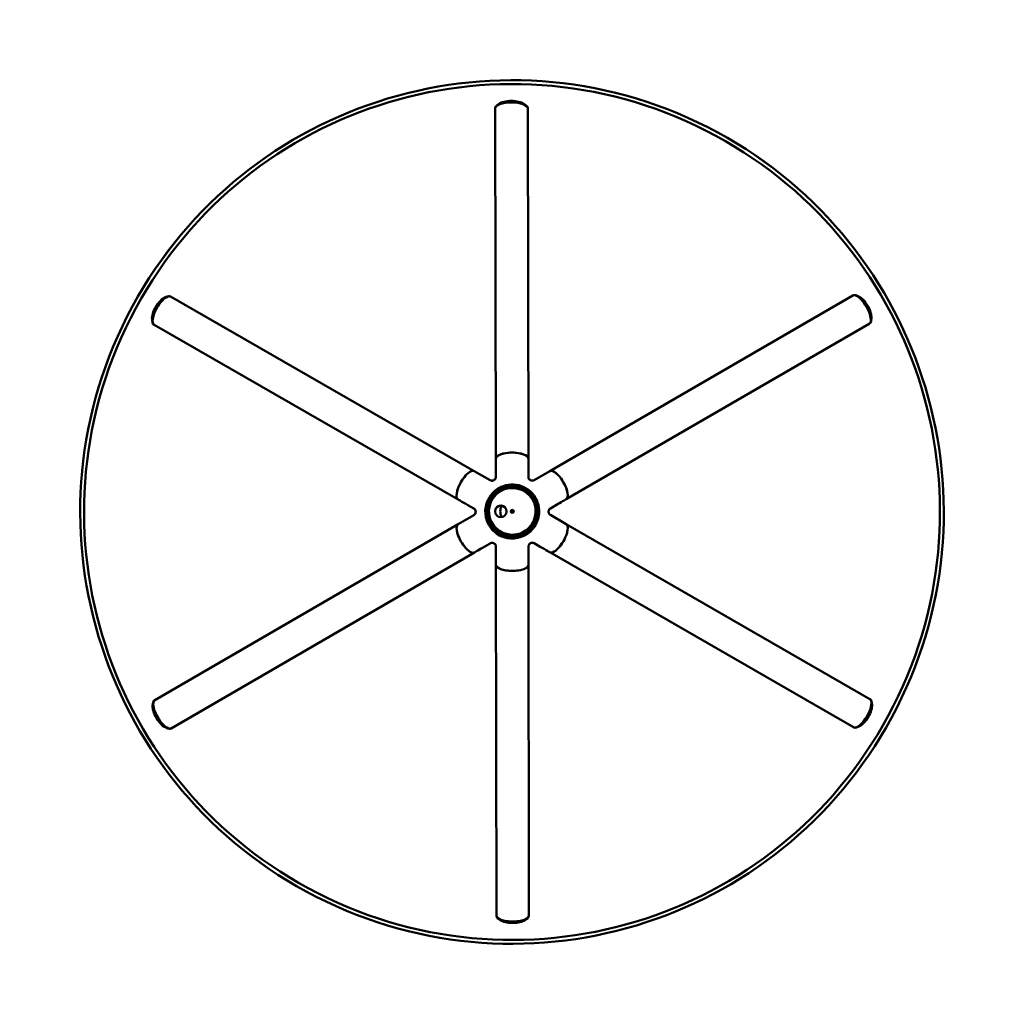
# Model space of a CAD drawing. Header units: millimetres. Extents: x 160 to 2067, y -407 to 1114.
# Tile 2 of 4: x 865 to 1378, y -407 to 106. Entities that reach past the tile are written whole.
import ezdxf

# ---------------------------------------------------------------- set-up
doc = ezdxf.new("R2010")
doc.units = ezdxf.units.MM
doc.header["$LTSCALE"] = 4
doc.layers.add('Visibile (ISO)', color=7, linetype='Continuous', lineweight=50)

msp = doc.modelspace()

# ---------------------------------------------------------------- linework, layer by layer
at = {"layer": 'Visibile (ISO)'}
for p, q in [((1114.78, 62.37), (1113.67, 61.55)), ((1127.7, 62.39), (1128.81, 61.58)), ((1112.75, 59.91), (1112.75, 60.09)), ((1112.75, 59.91), (1113.09, -122.63)), ((1129.75, 59.94), (1129.75, 60.13)), ((1129.75, 59.94), (1130.09, -122.61)), ((940.4, -38.68), (941.67, -38.12)), ((943.54, -38.14), (943.37, -38.04)), ((943.54, -38.14), (1101.92, -129.1)), ((1299.27, -37.57), (1141.28, -129.04)), ((1299.27, -37.57), (1299.43, -37.48)), ((1302.41, -38.11), (1301.15, -37.56)), ((933.96, -49.89), (934.12, -51.27)), ((1308.89, -49.29), (1308.73, -50.66)), ((935.07, -52.88), (934.91, -52.78)), ((935.07, -52.88), (1093.45, -143.84)), ((1307.78, -52.29), (1149.8, -143.75)), ((1307.78, -52.29), (1307.94, -52.19)), ((1130.11, -132.04), (1130.09, -122.61)), ((1113.11, -132.07), (1113.1, -127.17)), ((1110.11, -133.81), (1101.92, -129.1)), ((1133.11, -133.77), (1141.28, -129.04)), ((1101.63, -148.54), (1098.51, -146.75)), ((1109.01, -144.19), (1109.09, -144.03)), ((1109.09, -144.02), (1109.09, -144.02)), ((1110.74, -144.8), (1110.74, -144.81)), ((1141.63, -148.48), (1145.56, -146.21)), ((1101.64, -152.01), (1093.46, -156.75)), ((1121.18, -149.8), (1121.23, -149.69)), ((1122.27, -150.31), (1122.32, -150.21)), ((1141.64, -151.94), (1149.82, -156.66)), ((935.37, -248.44), (1093.46, -156.75)), ((1132.72, -155.29), (1132.72, -155.29)), ((1134.28, -156.25), (1134.36, -156.09)), ((1134.36, -156.08), (1134.36, -156.08)), ((1308.1, -247.85), (1149.82, -156.66)), ((1110.16, -166.72), (1106.23, -169)), ((1113.16, -168.44), (1113.17, -173.35)), ((1130.16, -168.42), (1130.18, -177.87)), ((1133.16, -166.68), (1136.29, -168.48)), ((943.9, -263.14), (1101.99, -171.46)), ((1299.61, -262.58), (1141.34, -171.39)), ((1113.41, -360.65), (1113.18, -177.89)), ((1130.41, -360.63), (1130.18, -177.87)), ((934.28, -251.42), (934.43, -250.04)), ((935.37, -248.44), (935.21, -248.53)), ((1308.1, -247.85), (1308.26, -247.94)), ((1309.21, -250.83), (1309.05, -249.46)), ((940.77, -262.61), (942.04, -263.16)), ((943.9, -263.14), (943.74, -263.24)), ((1299.61, -262.58), (1299.77, -262.67)), ((1302.75, -262.04), (1301.48, -262.59)), ((1113.41, -360.65), (1113.41, -360.84)), ((1115.44, -363.09), (1114.33, -362.27)), ((1128.39, -363.07), (1129.5, -362.25)), ((1130.41, -360.63), (1130.41, -360.82))]:
    msp.add_line(p, q, dxfattribs=at)
for radius in [225, 223]:
    msp.add_arc((1121.57, -150.39), radius, 334.4894, 154.4894, dxfattribs=at)
for centre, major_axis in [((1121.57, -150.39), (-203.06, 96.9)), ((1121.57, -150.39), (201.26, -96.04)), ((1121.73, -150.05), (-12.64, 6.03)), ((1121.73, -150.05), (12.18, -5.81)), ((1121.73, -150.05), (-11.37, 5.43)), ((1121.73, -150.05), (11.28, -5.38)), ((1121.73, -150.05), (-10.99, 5.24)), ((1115.73, -150.06), (-3, 0)), ((1121.73, -150.05), (-0.75, -0.001)), ((1121.78, -149.95), (-0.452, 0.395))]:
    msp.add_ellipse(centre, major_axis=major_axis, ratio=0.999999, dxfattribs=at)
for centre, major_axis, ratio, start_param, end_param in [((1121.25, 60.11), (-8.5, -0.02), 0.375982, 3.141593, 6.283185), ((1121.25, 59.92), (8.5, 0.02), 0.375982, 0, 3.141593), ((1121.25, 59.92), (-8.5, -0.02), 0.375982, 3.141593, 6.283185), ((1121.24, 61.14), (7.25, 0.01), 0.375982, 0.471785, 2.669807), ((939.14, -45.41), (-4.23, -7.37), 0.374723, 3.141593, 6.283185), ((939.3, -45.51), (4.23, 7.37), 0.374723, 0, 3.141593), ((938.24, -44.9), (3.61, 6.29), 0.374723, 0.469799, 2.671794), ((939.3, -45.51), (-4.23, -7.37), 0.374723, 3.141593, 6.283185), ((1303.52, -44.93), (4.26, -7.36), 0.375865, 0, 3.141593), ((1303.52, -44.93), (-4.26, 7.36), 0.375865, 3.141593, 6.283185), ((1303.68, -44.84), (-4.26, 7.36), 0.375865, 3.141593, 6.283185), ((1304.58, -44.32), (3.63, -6.27), 0.375865, 0.4716, 2.669992), ((1121.59, -122.62), (8.5, 0.02), 0.375982, 0, 3.141593), ((1121.59, -122.62), (-8.5, -0.02), 0.375982, 3.141593, 6.28234), ((1097.68, -136.47), (-4.23, -7.37), 0.374723, 3.141593, 6.281337), ((1145.54, -136.4), (-4.26, 7.36), 0.375865, 3.142674, 6.283185), ((1145.54, -136.4), (4.26, -7.36), 0.375865, 0, 3.141593), ((1097.68, -136.47), (4.23, 7.37), 0.374723, 0, 3.143447), ((1111.11, -132.08), (-0.68, -1.88), 0.998853, 1.840297, 1.920468), ((1132.11, -132.04), (0.71, -1.87), 0.999991, 4.349433, 4.445897), ((1111.11, -132.08), (-1.97, 0.32), 0.998907, 1.21201, 1.317198), ((1121.73, -150.05), (11.28, -5.38), 0.999999, 0, 3.141435), ((1132.11, -132.04), (1.97, 0.34), 0.99999, 4.967723, 5.066483), ((1100.64, -150.27), (1.3, -1.51), 0.998542, 1.84216, 1.909983), ((1121.65, -150.22), (-12.64, 6.03), 0.999999, 0, 3.141593), ((1121.65, -150.22), (-12.64, 6.03), 0.999999, 0, 3.141593), ((1121.73, -150.05), (-12.64, 6.03), 0.999999, 0, 3.141593), ((1121.72, -150.06), (-12.63, 6.03), 0.999999, 0, 3.142392), ((1121.73, -150.05), (-10.99, 5.24), 0.999999, 0, 3.141593), ((1115.73, -150.06), (2.71, -1.29), 0.999999, 0, 3.141044), ((1115.73, -150.06), (2.71, -1.29), 0.999999, 0, 3.139947), ((1115.73, -150.06), (-2.71, 1.29), 0.999999, 3.142141, 6.283185), ((1121.72, -150.06), (-5.64, 2.69), 0.999999, 6.234594, 7.220577), ((1142.63, -150.21), (-1.29, -1.53), 0.998612, 4.364935, 4.442404), ((1100.64, -150.28), (-1.28, -1.54), 0.998641, 1.218932, 1.314769), ((1121.72, -150.07), (-3, -0.14), 0.999999, 6.186184, 6.283185), ((1121.73, -150.05), (0.542, -0.258), 0.999999, 3.141593, 6.283185), ((1121.73, -150.05), (0.677, -0.322), 0.999999, 0, 3.139399), ((1142.63, -150.21), (1.27, -1.54), 0.998692, 4.966077, 5.070985), ((1097.73, -164.1), (4.26, -7.35), 0.373347, 3.141593, 6.282105), ((1097.73, -164.1), (-4.26, 7.35), 0.373347, 0, 3.141593), ((1145.58, -164.03), (-4.24, -7.37), 0.374489, 6.28134, 9.424778), ((1145.58, -164.03), (4.24, 7.37), 0.374489, 3.14344, 6.283185), ((1111.16, -168.45), (-1.96, -0.38), 0.999989, 4.973854, 5.04873), ((1111.16, -168.45), (-0.68, 1.88), 0.99999, 4.365923, 4.443208), ((1132.16, -168.41), (-0.68, -1.88), 0.99885, 4.969047, 5.062349), ((1132.16, -168.41), (-1.96, 0.37), 0.998777, 4.373493, 4.441091), ((1121.68, -177.88), (8.5, 0.01), 0.37323, 3.142438, 6.283185), ((1121.68, -177.88), (-8.5, -0.01), 0.37323, 0, 3.141593), ((939.47, -255.88), (4.26, -7.35), 0.373347, 3.141593, 6.283185), ((938.58, -256.4), (-3.64, 6.27), 0.373347, 0.467634, 2.673959), ((939.64, -255.79), (-4.26, 7.35), 0.373347, 0, 3.141593), ((939.64, -255.79), (4.26, -7.35), 0.373347, 3.141593, 6.283185), ((1303.86, -255.21), (-4.24, -7.37), 0.374489, 0, 3.141593), ((1303.86, -255.21), (4.24, 7.37), 0.374489, 3.141593, 6.283185), ((1304.02, -255.31), (4.24, 7.37), 0.374489, 3.141593, 6.283185), ((1304.91, -255.82), (-3.62, -6.28), 0.374489, 0.46943, 2.672163), ((1121.91, -360.64), (-8.5, -0.01), 0.37323, 0, 3.141593), ((1121.91, -360.64), (8.5, 0.01), 0.37323, 3.141593, 6.283185), ((1121.91, -360.83), (8.5, 0.01), 0.37323, 3.141593, 6.283185), ((1121.91, -361.86), (-7.25, -0.01), 0.37323, 0.46745, 2.674143)]:
    msp.add_ellipse(centre, major_axis=major_axis, ratio=ratio, start_param=start_param, end_param=end_param, dxfattribs=at)
for points, knots in [([(1113.09, -122.63), (1113.09, -123.05), (1113.09, -123.47), (1113.09, -124.95), (1113.09, -126.05), (1113.1, -127.17)], [2.5569077, 2.5569077, 2.5569077, 2.5569077, 2.6899037, 2.6899037, 3.0378022, 3.0378022, 3.0378022, 3.0378022]), ([(1112.83, -133.09), (1112.77, -133.19), (1112.7, -133.29), (1112.53, -133.49), (1112.42, -133.59), (1112.19, -133.76), (1112.06, -133.84), (1111.8, -133.96), (1111.66, -134), (1111.4, -134.06), (1111.28, -134.07), (1111.16, -134.07)], [0.213090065, 0.213090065, 0.213090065, 0.213090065, 0.2132512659, 0.2132512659, 0.2134124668, 0.2134124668, 0.2135736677, 0.2135736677, 0.2137348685, 0.2137348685, 0.2138960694, 0.2138960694, 0.2138960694, 0.2138960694]), ([(1113.1, -132.23), (1113.09, -132.38), (1113.06, -132.54), (1112.95, -132.88), (1112.86, -133.07), (1112.63, -133.4), (1112.5, -133.54), (1112.35, -133.66)], [-0.418627, -0.418627, -0.418627, -0.418627, -0.3695956, -0.3695956, -0.3048365, -0.3048365, -0.2466429, -0.2466429, -0.2466429, -0.2466429]), ([(1112.38, -133.62), (1112.43, -133.57), (1112.49, -133.52), (1112.71, -133.29), (1112.85, -133.08), (1112.98, -132.78), (1113.01, -132.71), (1113.03, -132.63)], [-0.1849707, -0.1849707, -0.1849707, -0.1849707, -0.1636009, -0.1636009, -0.0861964, -0.0861964, -0.0619457, -0.0619457, -0.0619457, -0.0619457]), ([(1130.87, -133.63), (1130.81, -133.58), (1130.75, -133.53), (1130.51, -133.29), (1130.37, -133.08), (1130.19, -132.66), (1130.14, -132.45), (1130.12, -132.24)], [-0.1895372, -0.1895372, -0.1895372, -0.1895372, -0.1659463, -0.1659463, -0.0884967, -0.0884967, -0.0211912, -0.0211912, -0.0211912, -0.0211912]), ([(1130.19, -132.63), (1130.21, -132.68), (1130.23, -132.74), (1130.33, -132.97), (1130.43, -133.15), (1130.64, -133.41), (1130.74, -133.51), (1130.84, -133.59)], [-0.3712103, -0.3712103, -0.3712103, -0.3712103, -0.3537922, -0.3537922, -0.2908149, -0.2908149, -0.2512178, -0.2512178, -0.2512178, -0.2512178]), ([(1130.4, -133.09), (1130.46, -133.19), (1130.53, -133.28), (1130.71, -133.48), (1130.81, -133.57), (1131.04, -133.74), (1131.17, -133.81), (1131.43, -133.93), (1131.56, -133.97), (1131.82, -134.02), (1131.94, -134.04), (1132.05, -134.04)], [0.21384671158, 0.21384671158, 0.21384671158, 0.21384671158, 0.21386145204, 0.21386145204, 0.2138761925, 0.2138761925, 0.21389093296, 0.21389093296, 0.21390567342, 0.21390567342, 0.21392041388, 0.21392041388, 0.21392041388, 0.21392041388]), ([(1111.86, -133.94), (1111.79, -133.97), (1111.72, -134), (1111.4, -134.08), (1111.14, -134.1), (1110.69, -134.04), (1110.48, -133.99), (1110.3, -133.9)], [-0.1895372, -0.1895372, -0.1895372, -0.1895372, -0.1659463, -0.1659463, -0.0884967, -0.0884967, -0.0231108, -0.0231108, -0.0231108, -0.0231108]), ([(1110.67, -134.03), (1110.72, -134.04), (1110.77, -134.05), (1111.02, -134.08), (1111.23, -134.08), (1111.56, -134.03), (1111.69, -133.99), (1111.81, -133.95)], [-0.3701521, -0.3701521, -0.3701521, -0.3701521, -0.3537922, -0.3537922, -0.2908149, -0.2908149, -0.2512178, -0.2512178, -0.2512178, -0.2512178]), ([(1112.38, -133.62), (1112.31, -133.68), (1112.22, -133.74), (1112.03, -133.86), (1111.92, -133.91), (1111.81, -133.95)], [-0.40636114, -0.40636114, -0.40636114, -0.40636114, -0.37717332, -0.37717332, -0.34153482, -0.34153482, -0.34153482, -0.34153482]), ([(1111.86, -133.94), (1111.89, -133.93), (1111.91, -133.92), (1112.02, -133.87), (1112.1, -133.83), (1112.24, -133.74), (1112.3, -133.7), (1112.35, -133.66)], [-0.04035093, -0.04035093, -0.04035093, -0.04035093, -0.03613529, -0.03613529, -0.02401042, -0.02401042, -0.01312543, -0.01312543, -0.01312543, -0.01312543]), ([(1113.34, -138.84), (1113.35, -138.83), (1113.36, -138.82), (1113.44, -138.76), (1113.53, -138.69), (1113.76, -138.52), (1113.9, -138.42), (1114.22, -138.21), (1114.4, -138.11), (1114.73, -137.91), (1114.92, -137.81), (1115.1, -137.72), (1115.11, -137.71), (1115.12, -137.71)], [0.0439073, 0.0439073, 0.0439073, 0.0439073, 0.0586089, 0.0586089, 0.1172179, 0.1172179, 0.1758, 0.1758, 0.2343821, 0.2343821, 0.2929643, 0.2929643, 0.2969011, 0.2969011, 0.2969011, 0.2969011]), ([(1131.41, -133.92), (1131.32, -133.88), (1131.23, -133.84), (1131.02, -133.73), (1130.92, -133.66), (1130.84, -133.59)], [-0.40636114, -0.40636114, -0.40636114, -0.40636114, -0.37717332, -0.37717332, -0.34153482, -0.34153482, -0.34153482, -0.34153482]), ([(1130.87, -133.63), (1130.89, -133.65), (1130.91, -133.67), (1131.01, -133.74), (1131.09, -133.78), (1131.23, -133.86), (1131.3, -133.89), (1131.35, -133.91)], [-0.04019818, -0.04019818, -0.04019818, -0.04019818, -0.03577991, -0.03577991, -0.02354116, -0.02354116, -0.01308471, -0.01308471, -0.01308471, -0.01308471]), ([(1132.93, -133.86), (1132.8, -133.92), (1132.67, -133.97), (1132.33, -134.04), (1132.12, -134.06), (1131.72, -134.03), (1131.53, -133.98), (1131.35, -133.91)], [-0.4145047, -0.4145047, -0.4145047, -0.4145047, -0.3695956, -0.3695956, -0.3048365, -0.3048365, -0.2466429, -0.2466429, -0.2466429, -0.2466429]), ([(1131.41, -133.92), (1131.47, -133.94), (1131.54, -133.96), (1131.86, -134.04), (1132.11, -134.06), (1132.42, -134.02), (1132.49, -134.01), (1132.55, -133.99)], [-0.1849707, -0.1849707, -0.1849707, -0.1849707, -0.1636009, -0.1636009, -0.0861964, -0.0861964, -0.0652851, -0.0652851, -0.0652851, -0.0652851]), ([(1093.44, -143.84), (1093.81, -144.05), (1094.17, -144.26), (1095.81, -145.2), (1097.15, -145.97), (1098.51, -146.75)], [2.5569077, 2.5569077, 2.5569077, 2.5569077, 2.6899037, 2.6899037, 3.1709973, 3.1709973, 3.1709973, 3.1709973]), ([(1101.75, -148.61), (1101.88, -148.7), (1102, -148.81), (1102.26, -149.08), (1102.38, -149.26), (1102.55, -149.62), (1102.6, -149.8), (1102.63, -149.99)], [-0.4213425, -0.4213425, -0.4213425, -0.4213425, -0.3695956, -0.3695956, -0.3048365, -0.3048365, -0.2466429, -0.2466429, -0.2466429, -0.2466429]), ([(1140.64, -149.93), (1140.65, -149.86), (1140.66, -149.78), (1140.75, -149.46), (1140.87, -149.23), (1141.15, -148.85), (1141.32, -148.69), (1141.5, -148.56)], [-0.1895372, -0.1895372, -0.1895372, -0.1895372, -0.1659463, -0.1659463, -0.0884967, -0.0884967, -0.0169831, -0.0169831, -0.0169831, -0.0169831]), ([(1145.56, -146.21), (1146.64, -145.58), (1147.69, -144.97), (1149.08, -144.17), (1149.44, -143.96), (1149.8, -143.75)], [10.7068614, 10.7068614, 10.7068614, 10.7068614, 11.0915919, 11.0915919, 11.2245878, 11.2245878, 11.2245878, 11.2245878]), ([(1102.63, -150.56), (1102.62, -150.63), (1102.61, -150.71), (1102.52, -151.03), (1102.4, -151.26), (1102.13, -151.63), (1101.97, -151.78), (1101.8, -151.9)], [-0.1895372, -0.1895372, -0.1895372, -0.1895372, -0.1659463, -0.1659463, -0.0884967, -0.0884967, -0.021054, -0.021054, -0.021054, -0.021054]), ([(1102.61, -149.95), (1102.6, -149.88), (1102.58, -149.81), (1102.49, -149.49), (1102.38, -149.27), (1102.18, -149), (1102.12, -148.93), (1102.06, -148.87)], [-0.1849707, -0.1849707, -0.1849707, -0.1849707, -0.163601, -0.163601, -0.0861964, -0.0861964, -0.0591641, -0.0591641, -0.0591641, -0.0591641]), ([(1102.09, -151.65), (1102.13, -151.6), (1102.17, -151.56), (1102.33, -151.35), (1102.43, -151.17), (1102.55, -150.86), (1102.59, -150.73), (1102.61, -150.6)], [-0.3724757, -0.3724757, -0.3724757, -0.3724757, -0.3537938, -0.3537938, -0.2908157, -0.2908157, -0.2512178, -0.2512178, -0.2512178, -0.2512178]), ([(1102.36, -149.27), (1102.42, -149.37), (1102.47, -149.48), (1102.56, -149.74), (1102.6, -149.88), (1102.64, -150.18), (1102.64, -150.33), (1102.61, -150.63), (1102.58, -150.77), (1102.49, -151.03), (1102.44, -151.15), (1102.38, -151.25)], [0.2121502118, 0.2121502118, 0.2121502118, 0.2121502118, 0.2123328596, 0.2123328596, 0.2125155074, 0.2125155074, 0.2126981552, 0.2126981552, 0.212880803, 0.212880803, 0.2130634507, 0.2130634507, 0.2130634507, 0.2130634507]), ([(1102.61, -149.95), (1102.63, -150.08), (1102.64, -150.22), (1102.63, -150.45), (1102.62, -150.53), (1102.61, -150.6)], [-0.11154673, -0.11154673, -0.11154673, -0.11154673, -0.08738212, -0.08738212, -0.07464836, -0.07464836, -0.07464836, -0.07464836]), ([(1102.63, -150.56), (1102.64, -150.49), (1102.65, -150.42), (1102.66, -150.21), (1102.65, -150.09), (1102.63, -149.99)], [-0.04167442, -0.04167442, -0.04167442, -0.04167442, -0.03089371, -0.03089371, -0.0129006, -0.0129006, -0.0129006, -0.0129006]), ([(1135.68, -148.85), (1135.69, -148.92), (1135.7, -149.01), (1135.72, -149.24), (1135.74, -149.42), (1135.76, -149.8), (1135.76, -150.01), (1135.76, -150.4), (1135.76, -150.6), (1135.74, -150.99), (1135.73, -151.16), (1135.7, -151.44), (1135.68, -151.55), (1135.66, -151.71), (1135.65, -151.75), (1135.64, -151.75), (1135.64, -151.71), (1135.64, -151.63)], [0.0765904, 0.0765904, 0.0765904, 0.0765904, 0.1172179, 0.1172179, 0.1758, 0.1758, 0.2343821, 0.2343821, 0.2929643, 0.2929643, 0.3515464, 0.3515464, 0.4101554, 0.4101554, 0.4687643, 0.4687643, 0.5261623, 0.5261623, 0.5261623, 0.5261623]), ([(1140.64, -149.93), (1140.63, -149.99), (1140.62, -150.07), (1140.61, -150.28), (1140.62, -150.4), (1140.64, -150.5)], [-0.04166757, -0.04166757, -0.04166757, -0.04166757, -0.03091183, -0.03091183, -0.012901, -0.012901, -0.012901, -0.012901]), ([(1140.89, -149.23), (1140.84, -149.33), (1140.78, -149.44), (1140.7, -149.69), (1140.67, -149.83), (1140.63, -150.12), (1140.63, -150.27), (1140.66, -150.56), (1140.69, -150.7), (1140.77, -150.95), (1140.82, -151.07), (1140.88, -151.17)], [0.2129311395, 0.2129311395, 0.2129311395, 0.2129311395, 0.2131081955, 0.2131081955, 0.2132852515, 0.2132852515, 0.2134623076, 0.2134623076, 0.2136393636, 0.2136393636, 0.2138164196, 0.2138164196, 0.2138164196, 0.2138164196]), ([(1140.66, -150.54), (1140.65, -150.45), (1140.64, -150.35), (1140.63, -150.12), (1140.64, -150), (1140.66, -149.89)], [-0.40636114, -0.40636114, -0.40636114, -0.40636114, -0.37717332, -0.37717332, -0.34153482, -0.34153482, -0.34153482, -0.34153482]), ([(1141.46, -151.83), (1141.35, -151.75), (1141.25, -151.66), (1141.01, -151.41), (1140.89, -151.23), (1140.72, -150.87), (1140.67, -150.69), (1140.64, -150.5)], [-0.4131559, -0.4131559, -0.4131559, -0.4131559, -0.3695956, -0.3695956, -0.3048365, -0.3048365, -0.2466429, -0.2466429, -0.2466429, -0.2466429]), ([(1141.19, -148.83), (1141.14, -148.87), (1141.1, -148.92), (1140.94, -149.14), (1140.83, -149.32), (1140.72, -149.63), (1140.68, -149.76), (1140.66, -149.89)], [-0.3747177, -0.3747177, -0.3747177, -0.3747177, -0.3537938, -0.3537938, -0.2908157, -0.2908157, -0.2512178, -0.2512178, -0.2512178, -0.2512178]), ([(1140.66, -150.54), (1140.67, -150.61), (1140.69, -150.68), (1140.78, -150.99), (1140.89, -151.22), (1141.08, -151.47), (1141.12, -151.52), (1141.17, -151.57)], [-0.1849707, -0.1849707, -0.1849707, -0.1849707, -0.163601, -0.163601, -0.0861964, -0.0861964, -0.0658184, -0.0658184, -0.0658184, -0.0658184]), ([(1116.01, -163.12), (1116.01, -163.13), (1115.97, -163.12), (1115.82, -163.06), (1115.71, -163.02), (1115.46, -162.91), (1115.3, -162.83), (1114.96, -162.66), (1114.77, -162.56), (1114.44, -162.36), (1114.26, -162.26), (1113.94, -162.05), (1113.79, -161.95), (1113.57, -161.79), (1113.47, -161.71), (1113.35, -161.61), (1113.32, -161.58), (1113.33, -161.57), (1113.36, -161.59), (1113.5, -161.68), (1113.6, -161.74), (1113.83, -161.89), (1113.98, -161.98), (1114.3, -162.18), (1114.48, -162.29), (1114.82, -162.48), (1115, -162.58), (1115.33, -162.76), (1115.49, -162.84), (1115.73, -162.97), (1115.84, -163.02), (1115.98, -163.1), (1116.01, -163.12), (1116.01, -163.12)], [0, 0, 0, 0, 0.0586089, 0.0586089, 0.1172179, 0.1172179, 0.1758, 0.1758, 0.2343821, 0.2343821, 0.2929643, 0.2929643, 0.3515464, 0.3515464, 0.4101554, 0.4101554, 0.4687643, 0.4687643, 0.5270451, 0.5270451, 0.5853259, 0.5853259, 0.6436434, 0.6436434, 0.7019609, 0.7019609, 0.7602784, 0.7602784, 0.8185959, 0.8185959, 0.8768767, 0.8768767, 0.9351575, 0.9351575, 0.9351575, 0.9351575]), ([(1101.99, -171.46), (1102.35, -171.25), (1102.71, -171.04), (1104.09, -170.24), (1105.15, -169.62), (1106.23, -169)], [2.5569077, 2.5569077, 2.5569077, 2.5569077, 2.6899037, 2.6899037, 3.0744727, 3.0744727, 3.0744727, 3.0744727]), ([(1110.29, -166.65), (1110.43, -166.58), (1110.58, -166.53), (1110.94, -166.45), (1111.15, -166.43), (1111.55, -166.46), (1111.74, -166.5), (1111.92, -166.57)], [-0.4197594, -0.4197594, -0.4197594, -0.4197594, -0.3695956, -0.3695956, -0.3048365, -0.3048365, -0.2466429, -0.2466429, -0.2466429, -0.2466429]), ([(1111.86, -166.57), (1111.8, -166.55), (1111.73, -166.53), (1111.41, -166.45), (1111.16, -166.43), (1110.83, -166.47), (1110.75, -166.49), (1110.66, -166.51)], [-0.1849707, -0.1849707, -0.1849707, -0.1849707, -0.1636009, -0.1636009, -0.0861964, -0.0861964, -0.0598199, -0.0598199, -0.0598199, -0.0598199]), ([(1112.9, -167.45), (1112.84, -167.35), (1112.77, -167.24), (1112.59, -167.03), (1112.48, -166.93), (1112.23, -166.75), (1112.09, -166.67), (1111.81, -166.55), (1111.67, -166.51), (1111.4, -166.46), (1111.27, -166.45), (1111.15, -166.45)], [-0.21215399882, -0.21215399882, -0.21215399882, -0.21215399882, -0.21213816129, -0.21213816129, -0.21212232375, -0.21212232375, -0.21210648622, -0.21210648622, -0.21209064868, -0.21209064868, -0.21207481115, -0.21207481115, -0.21207481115, -0.21207481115]), ([(1111.86, -166.57), (1111.91, -166.59), (1111.95, -166.61), (1112.16, -166.7), (1112.31, -166.8), (1112.43, -166.9)], [0.11007365, 0.11007365, 0.11007365, 0.11007365, 0.1182197, 0.1182197, 0.15002613, 0.15002613, 0.15002613, 0.15002613]), ([(1112.4, -166.86), (1112.38, -166.84), (1112.36, -166.82), (1112.26, -166.75), (1112.18, -166.7), (1112.04, -166.63), (1111.97, -166.6), (1111.92, -166.57)], [-0.04019896, -0.04019896, -0.04019896, -0.04019896, -0.03577925, -0.03577925, -0.02353914, -0.02353914, -0.0130847, -0.0130847, -0.0130847, -0.0130847]), ([(1112.4, -166.86), (1112.46, -166.9), (1112.52, -166.96), (1112.76, -167.19), (1112.9, -167.41), (1113.09, -167.84), (1113.14, -168.07), (1113.16, -168.29)], [-0.1895372, -0.1895372, -0.1895372, -0.1895372, -0.1659463, -0.1659463, -0.0884967, -0.0884967, -0.0169814, -0.0169814, -0.0169814, -0.0169814]), ([(1113.09, -167.9), (1113.07, -167.83), (1113.05, -167.77), (1112.94, -167.51), (1112.84, -167.34), (1112.63, -167.08), (1112.53, -166.98), (1112.43, -166.9)], [-0.3759188, -0.3759188, -0.3759188, -0.3759188, -0.3537922, -0.3537922, -0.2908149, -0.2908149, -0.2512178, -0.2512178, -0.2512178, -0.2512178]), ([(1130.17, -168.23), (1130.19, -168.09), (1130.21, -167.94), (1130.32, -167.61), (1130.41, -167.42), (1130.64, -167.09), (1130.77, -166.95), (1130.92, -166.83)], [-0.4157064, -0.4157064, -0.4157064, -0.4157064, -0.3695956, -0.3695956, -0.3048365, -0.3048365, -0.2466429, -0.2466429, -0.2466429, -0.2466429]), ([(1130.89, -166.87), (1130.84, -166.92), (1130.78, -166.96), (1130.56, -167.2), (1130.42, -167.41), (1130.29, -167.71), (1130.27, -167.78), (1130.24, -167.85)], [-0.1849707, -0.1849707, -0.1849707, -0.1849707, -0.1636009, -0.1636009, -0.0861964, -0.0861964, -0.0631314, -0.0631314, -0.0631314, -0.0631314]), ([(1132.17, -166.41), (1132.06, -166.41), (1131.93, -166.42), (1131.66, -166.47), (1131.52, -166.51), (1131.24, -166.63), (1131.11, -166.71), (1130.86, -166.89), (1130.75, -166.99), (1130.57, -167.19), (1130.5, -167.3), (1130.44, -167.4)], [0.212070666, 0.212070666, 0.212070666, 0.212070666, 0.2122385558, 0.2122385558, 0.2124064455, 0.2124064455, 0.2125743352, 0.2125743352, 0.2127422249, 0.2127422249, 0.2129101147, 0.2129101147, 0.2129101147, 0.2129101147]), ([(1130.89, -166.87), (1130.89, -166.87), (1130.9, -166.86), (1131.06, -166.73), (1131.26, -166.62), (1131.46, -166.54)], [-0.11997936, -0.11997936, -0.11997936, -0.11997936, -0.11916174, -0.11916174, -0.07760983, -0.07760983, -0.07760983, -0.07760983]), ([(1131.41, -166.54), (1131.38, -166.55), (1131.36, -166.56), (1131.25, -166.61), (1131.17, -166.66), (1131.03, -166.74), (1130.97, -166.79), (1130.92, -166.83)], [-0.04035455, -0.04035455, -0.04035455, -0.04035455, -0.03612499, -0.03612499, -0.02398786, -0.02398786, -0.01312431, -0.01312431, -0.01312431, -0.01312431]), ([(1131.41, -166.54), (1131.48, -166.52), (1131.55, -166.49), (1131.87, -166.41), (1132.13, -166.39), (1132.61, -166.45), (1132.84, -166.52), (1133.04, -166.62)], [-0.1895372, -0.1895372, -0.1895372, -0.1895372, -0.1659463, -0.1659463, -0.0884967, -0.0884967, -0.0148223, -0.0148223, -0.0148223, -0.0148223]), ([(1132.66, -166.48), (1132.59, -166.46), (1132.52, -166.44), (1132.24, -166.41), (1132.04, -166.41), (1131.71, -166.46), (1131.58, -166.5), (1131.46, -166.54)], [-0.3771053, -0.3771053, -0.3771053, -0.3771053, -0.3537922, -0.3537922, -0.2908149, -0.2908149, -0.2512178, -0.2512178, -0.2512178, -0.2512178]), ([(1136.29, -168.48), (1137.64, -169.26), (1138.98, -170.03), (1140.62, -170.98), (1140.98, -171.19), (1141.34, -171.39)], [10.610518, 10.610518, 10.610518, 10.610518, 11.0915919, 11.0915919, 11.2245878, 11.2245878, 11.2245878, 11.2245878]), ([(1113.17, -173.35), (1113.17, -174.47), (1113.17, -175.57), (1113.17, -177.06), (1113.18, -177.47), (1113.18, -177.89)], [10.7438467, 10.7438467, 10.7438467, 10.7438467, 11.0915919, 11.0915919, 11.2245878, 11.2245878, 11.2245878, 11.2245878])]:
    msp.add_open_spline(points, degree=3, knots=knots, dxfattribs=at)

doc.saveas('drawing.dxf')
